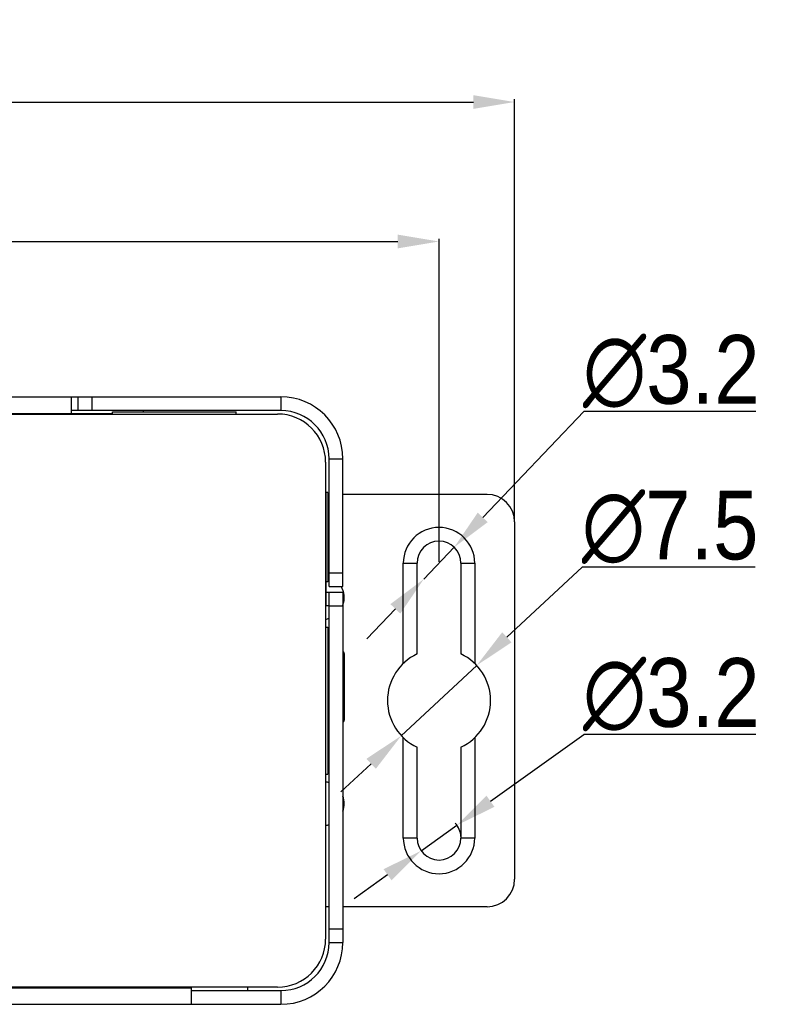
# Model space of a CAD drawing. Header units: millimetres. Extents: x 0 to 891, y -210 to 420.
# Tile 6 of 29: x 349 to 405, y 84 to 156. Entities that reach past the tile are written whole.
import ezdxf

# ---------------------------------------------------------------- set-up
doc = ezdxf.new("R2010")
doc.units = ezdxf.units.MM
doc.header["$LTSCALE"] = 0.01
doc.header["$PDMODE"] = 3
doc.header["$PDSIZE"] = 8
doc.layers.get('0').update_dxf_attribs({"linetype": 'CONTINUOUS'})
doc.layers.get('Defpoints').update_dxf_attribs({"linetype": 'CONTINUOUS'})
doc.layers.add('02___PRT_ALL_AXES', color=7, linetype='CONTINUOUS')
doc.layers.add('3-尺寸层', color=10, linetype='CONTINUOUS')
doc.styles.get("Standard").update_dxf_attribs({"font": 'arial.ttf', "width": 0.85})
doc.dimstyles.new('ISO-25$0', dxfattribs={"dimtxt": 1.3, "dimasz": 0.8, "dimexe": 0.2, "dimexo": 0.1, "dimgap": 0.2, "dimtad": 1, "dimtoh": 1, "dimdsep": 46, "dimtxsty": 'Standard', "dimcen": 0.3, "dimclrd": 1, "dimclre": 1, "dimclrt": 1, "dimadec": 0, "dimazin": 0, "dimtfac": 1, "dimtmove": 0, "dimatfit": 3, "dimfxl": 1, "dimarcsym": 0})
doc.dimstyles.new('ISO-25$3', dxfattribs={"dimtxt": 1.3, "dimasz": 0.8, "dimexe": 0.2, "dimexo": 0.1, "dimgap": 0.2, "dimtad": 1, "dimtoh": 1, "dimdsep": 46, "dimtxsty": 'Standard', "dimcen": 0.3, "dimclrd": 1, "dimclre": 1, "dimclrt": 1, "dimadec": 0, "dimazin": 0, "dimtfac": 1, "dimtmove": 0, "dimatfit": 3, "dimfxl": 1, "dimarcsym": 0})

# ---------------------------------------------------------------- blocks, each defined once
blk = doc.blocks.new('*D86')
at = {"layer": '3-尺寸层', "color": 1, "linetype": 'ByBlock', "lineweight": -2}
for p, q in [((382.367, 119.354), (389.735, 127.068)), ((402.253, 127.068), (389.735, 127.068)), ((378.085, 114.87), (380.295, 117.184)), ((376.013, 112.701), (373.941, 110.531))]:
    blk.add_line(p, q, dxfattribs=at)
at = {"layer": '3-尺寸层', "color": 1}
for points in [[(382.006, 119.699), (382.729, 119.008), (380.295, 117.184)], [(376.374, 112.355), (375.651, 113.046), (378.085, 114.87)]]:
    blk.add_solid(points, dxfattribs=at)
at = {"layer": 'Defpoints', "color": 0}
for p in [(380.295, 117.184), (378.085, 114.87)]:
    blk.add_point(p, dxfattribs=at)
at = {"layer": '3-尺寸层', "color": 1, "insert": (396.094, 129.96), "char_height": 5, "attachment_point": 5}
blk.add_mtext('∅3.2', dxfattribs=at)
blk = doc.blocks.new('*D87')
at = {"layer": '3-尺寸层', "color": 1, "linetype": 'ByBlock', "lineweight": -2}
for p, q in [((384.128, 110.629), (389.614, 115.74)), ((402.207, 115.74), (389.614, 115.74)), ((376.446, 103.471), (381.933, 108.584)), ((374.252, 101.426), (372.057, 99.38))]:
    blk.add_line(p, q, dxfattribs=at)
at = {"layer": '3-尺寸层', "color": 1}
for points in [[(383.787, 110.995), (384.469, 110.263), (381.933, 108.584)], [(374.592, 101.06), (373.911, 101.791), (376.446, 103.471)]]:
    blk.add_solid(points, dxfattribs=at)
at = {"layer": 'Defpoints', "color": 0}
for p in [(381.933, 108.584), (376.446, 103.471)]:
    blk.add_point(p, dxfattribs=at)
at = {"layer": '3-尺寸层', "color": 1, "insert": (396.01, 118.633), "char_height": 5, "attachment_point": 5}
blk.add_mtext('∅7.5', dxfattribs=at)
blk = doc.blocks.new('*D88')
at = {"layer": '3-尺寸层', "color": 1, "linetype": 'ByBlock', "lineweight": -2}
for p, q in [((382.933, 98.701), (389.735, 103.559)), ((402.253, 103.559), (389.735, 103.559)), ((377.888, 95.097), (380.492, 96.957)), ((375.447, 93.354), (373.005, 91.61))]:
    blk.add_line(p, q, dxfattribs=at)
blk.add_arc((379.19, 96.027), 1.6, 3.58157, 42.70303, dxfattribs=at)
at = {"layer": '3-尺寸层', "color": 1}
for points in [[(382.643, 99.108), (383.224, 98.294), (380.492, 96.957)], [(375.737, 92.947), (375.156, 93.76), (377.888, 95.097)]]:
    blk.add_solid(points, dxfattribs=at)
at = {"layer": 'Defpoints', "color": 0}
for p in [(380.492, 96.957), (377.888, 95.097)]:
    blk.add_point(p, dxfattribs=at)
at = {"layer": '3-尺寸层', "color": 1, "insert": (396.094, 106.452), "char_height": 5, "attachment_point": 5}
blk.add_mtext('∅3.2', dxfattribs=at)
blk = doc.blocks.new('*D89')
at = {"layer": '3-尺寸层', "color": 1, "linetype": 'ByBlock', "lineweight": -2}
for p, q in [((255.29, 116.127), (255.29, 139.628)), ((258.29, 139.428), (376.19, 139.428)), ((379.19, 116.127), (379.19, 139.628))]:
    blk.add_line(p, q, dxfattribs=at)
at = {"layer": '3-尺寸层', "color": 1}
for points in [[(258.29, 139.928), (258.29, 138.928), (255.29, 139.428)], [(376.19, 138.928), (376.19, 139.928), (379.19, 139.428)]]:
    blk.add_solid(points, dxfattribs=at)
at = {"layer": 'Defpoints', "color": 0}
for p in [(379.19, 139.428), (255.29, 116.027), (379.19, 116.027)]:
    blk.add_point(p, dxfattribs=at)
at = {"layer": '3-尺寸层', "color": 1, "insert": (317.24, 142.182), "char_height": 5, "attachment_point": 5}
blk.add_mtext('123.9', dxfattribs=at)
blk = doc.blocks.new('*D90')
at = {"layer": '3-尺寸层', "color": 1, "linetype": 'ByBlock', "lineweight": -2}
for p, q in [((249.69, 119.127), (249.69, 149.778)), ((384.69, 119.127), (384.69, 149.778)), ((252.69, 149.578), (381.69, 149.578))]:
    blk.add_line(p, q, dxfattribs=at)
at = {"layer": '3-尺寸层', "color": 1}
for points in [[(252.69, 150.078), (252.69, 149.078), (249.69, 149.578)], [(381.69, 149.078), (381.69, 150.078), (384.69, 149.578)]]:
    blk.add_solid(points, dxfattribs=at)
at = {"layer": 'Defpoints', "color": 0}
for p in [(384.69, 149.578), (249.69, 119.027), (384.69, 119.027)]:
    blk.add_point(p, dxfattribs=at)
at = {"layer": '3-尺寸层', "color": 1, "insert": (317.19, 152.332), "char_height": 5, "attachment_point": 5}
blk.add_mtext('135', dxfattribs=at)

msp = doc.modelspace()

# ---------------------------------------------------------------- linework, layer by layer
at = {"color": 7, "linetype": 'Continuous'}
for p, q in [((281.94, 128.127), (352.44, 128.127)), ((352.44, 126.877), (352.44, 128.127)), ((352.94, 127.127), (352.94, 128.127)), ((353.94, 127.127), (353.94, 128.127)), ((367.69, 128.127), (367.69, 127.127)), ((266.94, 126.877), (367.44, 126.877)), ((278.94, 126.927), (355.44, 126.927)), ((367.69, 127.127), (352.44, 127.127)), ((355.44, 126.877), (355.44, 127.027)), ((355.44, 127.027), (364.44, 127.027)), ((357.69, 127.027), (357.69, 127.127)), ((364.44, 126.877), (364.44, 127.027)), ((370.94, 123.377), (370.94, 88.677)), ((371.19, 114.327), (371.19, 123.627)), ((371.19, 123.627), (372.19, 123.627)), ((371.09, 121.177), (370.968, 121.177)), ((370.99, 120.927), (370.94, 120.927)), ((370.99, 112.927), (370.99, 120.927)), ((371.19, 121.027), (371.09, 121.027)), ((382.69, 121.027), (372.19, 121.027)), ((370.99, 119.927), (370.94, 119.927)), ((384.69, 119.027), (384.69, 93.027)), ((376.59, 108.729), (376.59, 116.027)), ((376.59, 116.027), (377.59, 116.027)), ((377.59, 109.419), (377.59, 116.027)), ((380.79, 116.027), (380.79, 109.419)), ((380.79, 116.027), (381.79, 116.027)), ((381.79, 116.027), (381.79, 108.729)), ((371.09, 114.677), (370.99, 114.677)), ((371.19, 115.327), (372.19, 115.327)), ((370.94, 113.927), (372.19, 113.927)), ((371.19, 114.327), (372.19, 114.327)), ((372.19, 113.927), (372.19, 88.427)), ((371.19, 112.927), (372.19, 112.927)), ((370.94, 111.377), (371.09, 111.377)), ((371.09, 111.377), (371.09, 100.677)), ((372.29, 109.444), (372.29, 104.61)), ((376.59, 96.027), (376.59, 103.325)), ((381.79, 103.325), (381.79, 96.027)), ((377.59, 96.027), (377.59, 102.636)), ((380.79, 102.636), (380.79, 96.027)), ((370.94, 100.677), (371.09, 100.677)), ((377.59, 96.027), (376.59, 96.027)), ((381.79, 96.027), (380.79, 96.027)), ((371.19, 91.027), (370.94, 91.027)), ((382.69, 91.027), (372.19, 91.027)), ((371.19, 89.427), (372.19, 89.427)), ((371.19, 88.427), (372.19, 88.427)), ((367.44, 85.177), (266.94, 85.177)), ((273.19, 85.127), (361.19, 85.127)), ((361.19, 83.927), (361.19, 85.177)), ((367.69, 84.927), (367.69, 83.927)), ((266.69, 83.927), (367.69, 83.927))]:
    msp.add_line(p, q, dxfattribs=at)
at = {"color": 3, "linetype": 'Continuous'}
for p, q in [((352.44, 128.127), (367.69, 128.127)), ((372.19, 114.327), (372.19, 123.627)), ((371.09, 121.177), (371.09, 114.677)), ((371.19, 88.427), (371.19, 113.927)), ((371.19, 112.927), (370.99, 112.927)), ((361.19, 84.927), (367.69, 84.927))]:
    msp.add_line(p, q, dxfattribs=at)
for centre, radius, start, end in [((367.69, 123.627), 4.5, 0, 90), ((370.99, 113.927), 1, 267.01559, 270), ((367.69, 88.427), 3.5, 270, 0)]:
    msp.add_arc(centre, radius, start, end, dxfattribs=at)
at = {"color": 7, "linetype": 'Continuous'}
for centre, radius, start, end in [((367.44, 123.377), 3.5, 0, 90), ((367.69, 123.627), 3.5, 0, 90), ((368.99, 120.927), 2, 0, 12.16905), ((382.69, 119.027), 2, 0, 90), ((379.19, 116.027), 2.6, 0, 180), ((379.19, 116.027), 1.6, 0, 180), ((370.69, 113.527), 1.6, 71.6711, 75.50626), ((370.69, 113.527), 1.6, 339.87665, 30.20159), ((370.69, 113.527), 1.6, 279.0842, 288.33326), ((372.09, 109.444), 0.2, 0, 60), ((379.19, 106.027), 3.75, 115.2562, 244.7438), ((379.19, 106.027), 3.75, 295.2562, 64.7438), ((372.09, 104.61), 0.2, 300, 0), ((370.69, 98.527), 1.6, 71.6711, 80.92186), ((370.69, 98.527), 1.6, 339.87665, 20.30417), ((370.69, 98.527), 1.6, 279.0842, 288.33326), ((379.19, 96.027), 2.6, 180, 360), ((379.19, 96.027), 1.6, 180, 360), ((382.69, 93.027), 2, 270, 0), ((367.44, 88.677), 3.5, 270, 0), ((367.69, 88.427), 4.5, 270, 0)]:
    msp.add_arc(centre, radius, start, end, dxfattribs=at)
at = {"layer": '02___PRT_ALL_AXES', "color": 7, "linetype": 'Continuous'}
for p, q in [((371.19, 119.427), (371.09, 119.427)), ((371.19, 116.427), (371.09, 116.427)), ((371.19, 108.527), (371.09, 108.527)), ((371.19, 105.527), (371.09, 105.527)), ((365.29, 84.927), (365.29, 85.177))]:
    msp.add_line(p, q, dxfattribs=at)

# ---------------------------------------------------------------- dimensions: what is measured, and where the dimension line sits
at = {"layer": '3-尺寸层'}
for base, p1, p2, picture, middle in [((384.69, 149.578), (249.69, 119.027), (384.69, 119.027), '*D90', (317.19, 152.332)), ((379.19, 139.428), (255.29, 116.027), (379.19, 116.027), '*D89', (317.24, 142.182))]:
    dim = msp.add_linear_dim(base=base, p1=p1, p2=p2, dimstyle='ISO-25$0', override={"dimtxt": 5, "dimasz": 3, "dimarcsym": 1}, dxfattribs=at)
    dim.commit()
    dim.dimension.update_dxf_attribs({"geometry": picture, "text_midpoint": middle})
for p1, p2, picture, middle in [((378.085, 114.87), (380.295, 117.184), '*D86', (396.094, 127.068)), ((376.446, 103.471), (381.933, 108.584), '*D87', (396.01, 115.74)), ((377.888, 95.097), (380.492, 96.957), '*D88', (396.094, 103.559))]:
    dim = msp.add_diameter_dim_2p(p1=p1, p2=p2, dimstyle='ISO-25$3', override={"dimtxt": 5, "dimasz": 3, "dimarcsym": 1}, dxfattribs=at)
    dim.commit()
    dim.dimension.update_dxf_attribs({"geometry": picture, "text_midpoint": middle, "dimtype": 163})

doc.saveas('drawing.dxf')
